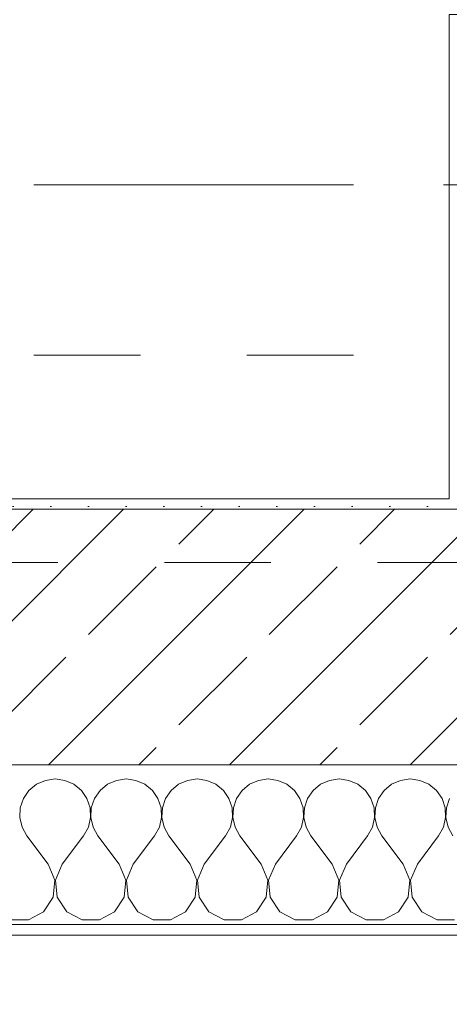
# Model space of a CAD drawing. Header units: metres. Extents: x -3.6 to 90.7, y -11.1 to 18.
# Tile 167 of 256: x 17.967 to 18.37, y -0.22 to 0.705. Entities that reach past the tile are written whole.
import ezdxf

# ---------------------------------------------------------------- set-up
doc = ezdxf.new("R2010")
doc.units = ezdxf.units.M
doc.header["$MEASUREMENT"] = 0
for name, pattern in [('Achse', [0.2, 0.1, -0.05, 0, -0.05]), ('Strichlinie doppelt', [0.546806, 0.264583, -0.105833, 0.070556, -0.105833]), ('Untersicht', [0.1, 0.075, -0.025])]:
    doc.linetypes.add(name, pattern=pattern)
for name, color, linetype in [('152 - Bemaßung_ Beschriftung.Ausbau', 7, 'Continuous'), ('451 - Universal.Achsen Raster', 7, 'Continuous'), ('603 - Struktur.Bodenplatte_ Decke Roh', 7, 'Continuous'), ('604 - Struktur.Wand Aussen', 7, 'Continuous'), ('608 - Struktur.Träger', 7, 'Continuous'), ('650 - Abdeckung.Fußboden Aufbau', 7, 'Continuous'), ('Neubau_653 - Abdeckung.TB Verkofferung', 7, 'Continuous')]:
    doc.layers.add(name, color=color, linetype=linetype)
doc.styles.add('ERSTELLTER_STIL_2', font='txt')
doc.dimstyles.new('ERSTELLTER_STIL__1', dxfattribs={"dimtxt": 0.1, "dimasz": 0.0532, "dimexe": 0.18, "dimexo": 0.0625, "dimgap": 0, "dimtad": 1, "dimzin": 0, "dimdsep": 46, "dimtxsty": 'ERSTELLTER_STIL_2', "dimblk": 'ARROWHEAD_2', "dimblk1": 'ARROWHEAD_2', "dimblk2": 'ARROWHEAD_2', "dimcen": 0.09, "dimse1": 1, "dimse2": 1, "dimclrd": 7, "dimclre": 7, "dimclrt": 7, "dimazin": 0, "dimtfac": 1, "dimtdec": 4, "dimtmove": 0, "dimatfit": 3, "dimfxl": 1, "dimtolj": 1, "dimtzin": 0, "dimarcsym": 0})
doc.dimstyles.new('ERSTELLTER_STIL__2', dxfattribs={"dimtxt": 0.1, "dimasz": 0.0532, "dimexe": 0.18, "dimexo": 0.0625, "dimgap": 0, "dimtad": 1, "dimzin": 0, "dimdsep": 46, "dimtxsty": 'ERSTELLTER_STIL_2', "dimblk": 'ARROWHEAD_2', "dimblk1": 'ARROWHEAD_2', "dimblk2": 'ARROWHEAD_2', "dimcen": 0.09, "dimse1": 1, "dimse2": 1, "dimclrd": 7, "dimclre": 7, "dimclrt": 7, "dimazin": 0, "dimtfac": 1, "dimtdec": 4, "dimtmove": 2, "dimatfit": 3, "dimfxl": 1, "dimtolj": 1, "dimtzin": 0, "dimarcsym": 0})
doc.dimstyles.new('ERSTELLTER_STIL__3', dxfattribs={"dimtxt": 0.1, "dimasz": 0.0532, "dimexe": 0.18, "dimexo": 0.0625, "dimgap": 0, "dimtad": 1, "dimtih": 1, "dimtoh": 1, "dimzin": 0, "dimdsep": 46, "dimtxsty": 'ERSTELLTER_STIL_2', "dimblk": 'ARROWHEAD_2', "dimblk1": 'ARROWHEAD_2', "dimblk2": 'ARROWHEAD_2', "dimcen": 0.09, "dimse1": 1, "dimse2": 1, "dimclrd": 7, "dimclre": 7, "dimclrt": 7, "dimazin": 0, "dimtfac": 1, "dimtdec": 4, "dimtmove": 0, "dimatfit": 3, "dimfxl": 1, "dimtolj": 1, "dimtzin": 0, "dimarcsym": 0})

# ---------------------------------------------------------------- blocks, each defined once
blk = doc.blocks.new('*X77')
at = {"layer": '604 - Struktur.Wand Aussen', "color": 7, "linetype": 'Continuous', "lineweight": 5}
for p, q in [((18, -0.00833), (17.99089, -0.0096)), ((18.00911, -0.0096), (18, -0.00833)), ((18.06667, -0.00833), (18.05756, -0.0096)), ((18.07578, -0.0096), (18.06667, -0.00833)), ((18.13333, -0.00833), (18.12422, -0.0096)), ((18.14244, -0.0096), (18.13333, -0.00833)), ((18.2, -0.00833), (18.19089, -0.0096)), ((18.20911, -0.0096), (18.2, -0.00833)), ((18.26667, -0.00833), (18.25756, -0.0096)), ((18.27578, -0.0096), (18.26667, -0.00833)), ((18.33333, -0.00833), (18.32422, -0.0096)), ((18.34244, -0.0096), (18.33333, -0.00833)), ((17.98248, -0.01331), (17.97539, -0.01918)), ((17.99089, -0.0096), (17.98248, -0.01331)), ((18.01752, -0.01331), (18.00911, -0.0096)), ((18.02461, -0.01918), (18.01752, -0.01331)), ((18.04914, -0.01331), (18.04206, -0.01918)), ((18.05756, -0.0096), (18.04914, -0.01331)), ((18.08419, -0.01331), (18.07578, -0.0096)), ((18.09127, -0.01918), (18.08419, -0.01331)), ((18.11581, -0.01331), (18.10873, -0.01918)), ((18.12422, -0.0096), (18.11581, -0.01331)), ((18.15086, -0.01331), (18.14244, -0.0096)), ((18.15794, -0.01918), (18.15086, -0.01331)), ((18.18248, -0.01331), (18.17539, -0.01918)), ((18.19089, -0.0096), (18.18248, -0.01331)), ((18.21752, -0.01331), (18.20911, -0.0096)), ((18.22461, -0.01918), (18.21752, -0.01331)), ((18.24914, -0.01331), (18.24206, -0.01918)), ((18.25756, -0.0096), (18.24914, -0.01331)), ((18.28419, -0.01331), (18.27578, -0.0096)), ((18.29127, -0.01918), (18.28419, -0.01331)), ((18.31581, -0.01331), (18.30873, -0.01918)), ((18.32422, -0.0096), (18.31581, -0.01331)), ((18.35086, -0.01331), (18.34244, -0.0096)), ((18.35794, -0.01918), (18.35086, -0.01331)), ((17.97019, -0.02676), (17.96725, -0.03547)), ((17.97539, -0.01918), (17.97019, -0.02676)), ((18.02981, -0.02676), (18.02461, -0.01918)), ((18.03275, -0.03547), (18.02981, -0.02676)), ((18.03685, -0.02676), (18.03391, -0.03547)), ((18.04206, -0.01918), (18.03685, -0.02676)), ((18.09648, -0.02676), (18.09127, -0.01918)), ((18.09942, -0.03547), (18.09648, -0.02676)), ((18.10352, -0.02676), (18.10058, -0.03547)), ((18.10873, -0.01918), (18.10352, -0.02676)), ((18.16315, -0.02676), (18.15794, -0.01918)), ((18.16609, -0.03547), (18.16315, -0.02676)), ((18.17019, -0.02676), (18.16725, -0.03547)), ((18.17539, -0.01918), (18.17019, -0.02676)), ((18.22981, -0.02676), (18.22461, -0.01918)), ((18.23275, -0.03547), (18.22981, -0.02676)), ((18.23685, -0.02676), (18.23391, -0.03547)), ((18.24206, -0.01918), (18.23685, -0.02676)), ((18.29648, -0.02676), (18.29127, -0.01918)), ((18.29942, -0.03547), (18.29648, -0.02676)), ((18.30352, -0.02676), (18.30058, -0.03547)), ((18.30873, -0.01918), (18.30352, -0.02676)), ((18.36315, -0.02676), (18.35794, -0.01918)), ((18.36609, -0.03547), (18.36315, -0.02676)), ((18.37019, -0.02676), (18.36725, -0.03547)), ((17.96725, -0.03547), (17.9668, -0.04466)), ((18.0332, -0.04466), (18.03275, -0.03547)), ((18.03391, -0.03547), (18.03347, -0.04466)), ((18.09987, -0.04466), (18.09942, -0.03547)), ((18.10058, -0.03547), (18.10013, -0.04466)), ((18.16653, -0.04466), (18.16609, -0.03547)), ((18.16725, -0.03547), (18.1668, -0.04466)), ((18.2332, -0.04466), (18.23275, -0.03547)), ((18.23391, -0.03547), (18.23347, -0.04466)), ((18.29987, -0.04466), (18.29942, -0.03547)), ((18.30058, -0.03547), (18.30013, -0.04466)), ((18.36653, -0.04466), (18.36609, -0.03547)), ((18.36725, -0.03547), (18.3668, -0.04466)), ((17.9668, -0.04466), (17.96888, -0.05362)), ((18.03112, -0.05362), (18.0332, -0.04466)), ((18.03347, -0.04466), (18.03555, -0.05362)), ((18.09778, -0.05362), (18.09987, -0.04466)), ((18.10013, -0.04466), (18.10222, -0.05362)), ((18.16445, -0.05362), (18.16653, -0.04466)), ((18.1668, -0.04466), (18.16888, -0.05362)), ((18.23112, -0.05362), (18.2332, -0.04466)), ((18.23347, -0.04466), (18.23555, -0.05362)), ((18.29778, -0.05362), (18.29987, -0.04466)), ((18.30013, -0.04466), (18.30222, -0.05362)), ((18.36445, -0.05362), (18.36653, -0.04466)), ((18.3668, -0.04466), (18.36888, -0.05362)), ((17.96888, -0.05362), (17.97333, -0.06167)), ((18.02667, -0.06167), (18.03112, -0.05362)), ((18.03555, -0.05362), (18.04, -0.06167)), ((18.09333, -0.06167), (18.09778, -0.05362)), ((18.10222, -0.05362), (18.10667, -0.06167)), ((18.16, -0.06167), (18.16445, -0.05362)), ((18.16888, -0.05362), (18.17333, -0.06167)), ((18.22667, -0.06167), (18.23112, -0.05362)), ((18.23555, -0.05362), (18.24, -0.06167)), ((18.29333, -0.06167), (18.29778, -0.05362)), ((18.30222, -0.05362), (18.30667, -0.06167)), ((18.36, -0.06167), (18.36445, -0.05362)), ((18.36888, -0.05362), (18.37333, -0.06167)), ((17.99333, -0.08833), (17.97333, -0.06167)), ((18.00667, -0.08833), (18.02667, -0.06167)), ((18.06, -0.08833), (18.04, -0.06167)), ((18.07333, -0.08833), (18.09333, -0.06167)), ((18.12667, -0.08833), (18.10667, -0.06167)), ((18.14, -0.08833), (18.16, -0.06167)), ((18.19333, -0.08833), (18.17333, -0.06167)), ((18.20667, -0.08833), (18.22667, -0.06167)), ((18.26, -0.08833), (18.24, -0.06167)), ((18.27333, -0.08833), (18.29333, -0.06167)), ((18.32667, -0.08833), (18.30667, -0.06167)), ((18.34, -0.08833), (18.36, -0.06167)), ((17.99962, -0.1033), (17.99333, -0.08833)), ((18.00667, -0.08833), (18.00038, -0.1033)), ((18.06629, -0.1033), (18.06, -0.08833)), ((18.07333, -0.08833), (18.06705, -0.1033)), ((18.13295, -0.1033), (18.12667, -0.08833)), ((18.14, -0.08833), (18.13371, -0.1033)), ((18.19962, -0.1033), (18.19333, -0.08833)), ((18.20667, -0.08833), (18.20038, -0.1033)), ((18.26629, -0.1033), (18.26, -0.08833)), ((18.27333, -0.08833), (18.26705, -0.1033)), ((18.33295, -0.1033), (18.32667, -0.08833)), ((18.34, -0.08833), (18.33371, -0.1033)), ((17.99808, -0.11947), (17.99962, -0.1033)), ((18.00038, -0.1033), (18.00192, -0.11947)), ((18.06475, -0.11947), (18.06629, -0.1033)), ((18.06705, -0.1033), (18.06858, -0.11947)), ((18.13142, -0.11947), (18.13295, -0.1033)), ((18.13371, -0.1033), (18.13525, -0.11947)), ((18.19808, -0.11947), (18.19962, -0.1033)), ((18.20038, -0.1033), (18.20192, -0.11947)), ((18.26475, -0.11947), (18.26629, -0.1033)), ((18.26705, -0.1033), (18.26858, -0.11947)), ((18.33142, -0.11947), (18.33295, -0.1033)), ((18.33371, -0.1033), (18.33525, -0.11947)), ((17.9891, -0.13299), (17.99808, -0.11947)), ((18.00192, -0.11947), (18.0109, -0.13299)), ((18.05576, -0.13299), (18.06475, -0.11947)), ((18.06858, -0.11947), (18.07757, -0.13299)), ((18.12243, -0.13299), (18.13142, -0.11947)), ((18.13525, -0.11947), (18.14424, -0.13299)), ((18.1891, -0.13299), (18.19808, -0.11947)), ((18.20192, -0.11947), (18.2109, -0.13299)), ((18.25576, -0.13299), (18.26475, -0.11947)), ((18.26858, -0.11947), (18.27757, -0.13299)), ((18.32243, -0.13299), (18.33142, -0.11947)), ((18.33525, -0.11947), (18.34424, -0.13299)), ((17.97479, -0.14066), (17.9891, -0.13299)), ((18.0109, -0.13299), (18.02521, -0.14066)), ((18.04145, -0.14066), (18.05576, -0.13299)), ((18.07757, -0.13299), (18.09188, -0.14066)), ((18.10812, -0.14066), (18.12243, -0.13299)), ((18.14424, -0.13299), (18.15855, -0.14066)), ((18.17479, -0.14066), (18.1891, -0.13299)), ((18.2109, -0.13299), (18.22521, -0.14066)), ((18.24145, -0.14066), (18.25576, -0.13299)), ((18.27757, -0.13299), (18.29188, -0.14066)), ((18.30812, -0.14066), (18.32243, -0.13299)), ((18.34424, -0.13299), (18.35855, -0.14066)), ((17.95855, -0.14066), (17.97479, -0.14066)), ((18.02521, -0.14066), (18.04145, -0.14066)), ((18.09188, -0.14066), (18.10812, -0.14066)), ((18.15855, -0.14066), (18.17479, -0.14066)), ((18.22521, -0.14066), (18.24145, -0.14066)), ((18.29188, -0.14066), (18.30812, -0.14066)), ((18.35855, -0.14066), (18.37479, -0.14066))]:
    blk.add_line(p, q, dxfattribs=at)
blk = doc.blocks.new('*D352')
at = {"layer": '152 - Bemaßung_ Beschriftung.Ausbau', "color": 7, "linetype": 'Continuous', "lineweight": 5}
for p, q in [((-1.71, 0.02521), (-1.64, -0.01521)), ((-1.675, -0.145), (-1.675, 0.005)), ((-1.71, -0.12479), (-1.64, -0.16521)), ((-1.6225, -0.145), (-1.7275, -0.145)), ((-1.675, -0.17923), (-1.675, -0.145))]:
    blk.add_line(p, q, dxfattribs=at)
at = {"layer": '152 - Bemaßung_ Beschriftung.Ausbau', "color": 7, "lineweight": 5, "insert": (-1.68664, -0.14589), "char_height": 0.1, "attachment_point": 7, "rotation": 90, "style": 'ERSTELLTER_STIL_2'}
blk.add_mtext('\\A1;{\\pql;\\fArial|b0|i0|c0|p38;15}', dxfattribs=at)
blk = doc.blocks.new('ARROWHEAD_2')
at = {"color": 0, "linetype": 'Continuous', "lineweight": 0}
for p, q in [((-0.378, -0.655), (0.378, 0.655)), ((0, 0), (-1, 0))]:
    blk.add_line(p, q, dxfattribs=at)
blk = doc.blocks.new('*D353')
at = {"layer": '152 - Bemaßung_ Beschriftung.Ausbau', "color": 7, "linetype": 'Continuous', "lineweight": 5}
for p, q in [((-1.71, 0.02521), (-1.64, -0.01521)), ((-1.675, -0.145), (-1.675, 0.005))]:
    blk.add_line(p, q, dxfattribs=at)
blk = doc.blocks.new('*D362')
at = {"layer": '152 - Bemaßung_ Beschriftung.Ausbau', "color": 7, "linetype": 'Continuous', "lineweight": 5}
for p, q in [((-2.21, 0.02521), (-2.14, -0.01521)), ((-2.175, -0.145), (-2.175, 0.005)), ((-2.21, -0.12479), (-2.14, -0.16521)), ((-2.1225, -0.145), (-2.2275, -0.145)), ((-2.175, -0.17923), (-2.175, -0.145))]:
    blk.add_line(p, q, dxfattribs=at)
at = {"layer": '152 - Bemaßung_ Beschriftung.Ausbau', "color": 7, "lineweight": 5, "insert": (-2.1845, -0.14511), "char_height": 0.1, "attachment_point": 7, "rotation": 90, "style": 'ERSTELLTER_STIL_2'}
blk.add_mtext('\\A1;{\\pql;\\fArial|b0|i0|c0|p38;15}', dxfattribs=at)
blk = doc.blocks.new('*D363')
at = {"layer": '152 - Bemaßung_ Beschriftung.Ausbau', "color": 7, "linetype": 'Continuous', "lineweight": 5}
for p, q in [((-2.21, 0.27019), (-2.14, 0.22978)), ((-2.14, 0.22479), (-2.21, 0.26521)), ((-2.1225, 0.245), (-2.2275, 0.245)), ((-2.175, 0.005), (-2.175, 0.245)), ((-2.21, 0.02521), (-2.14, -0.01521)), ((-2.1225, 0.005), (-2.2275, 0.005)), ((-2.175, -0.145), (-2.175, 0.005))]:
    blk.add_line(p, q, dxfattribs=at)
at = {"layer": '152 - Bemaßung_ Beschriftung.Ausbau', "color": 7, "lineweight": 5, "insert": (-2.195, 0.04911), "char_height": 0.1, "attachment_point": 7, "rotation": 90, "style": 'ERSTELLTER_STIL_2'}
blk.add_mtext('\\A1;{\\pql;\\fArial|b0|i0|c0|p38;24}', dxfattribs=at)
blk = doc.blocks.new('*D387')
at = {"layer": '152 - Bemaßung_ Beschriftung.Ausbau', "color": 7, "linetype": 'Continuous', "lineweight": 5}
for p, q in [((17.92, -4.1125), (17.92, -4.0075)), ((19.12, -4.1125), (19.12, -4.0075)), ((17.94021, -4.025), (17.89979, -4.095)), ((19.14021, -4.025), (19.09979, -4.095)), ((15.52, -4.06), (17.92, -4.06)), ((17.92, -4.06), (19.12, -4.06)), ((19.12, -4.06), (21.52, -4.06))]:
    blk.add_line(p, q, dxfattribs=at)
at = {"layer": '152 - Bemaßung_ Beschriftung.Ausbau', "color": 7, "lineweight": 5, "insert": (18.38697, -4.04), "char_height": 0.1, "attachment_point": 7, "style": 'ERSTELLTER_STIL_2'}
blk.add_mtext('\\A1;{\\pql;\\fArial|b0|i0|c0|p38;1,20}', dxfattribs=at)
blk = doc.blocks.new('*D426')
at = {"layer": '152 - Bemaßung_ Beschriftung.Ausbau', "color": 7, "linetype": 'Continuous', "lineweight": 5}
for p, q in [((15.005, -4.6125), (15.005, -4.5075)), ((15.02521, -4.525), (14.98479, -4.595)), ((18.48518, -4.525), (18.44477, -4.595)), ((14.85, -4.56), (15.005, -4.56)), ((15.005, -4.56), (18.46497, -4.56))]:
    blk.add_line(p, q, dxfattribs=at)
at = {"layer": '152 - Bemaßung_ Beschriftung.Ausbau', "color": 7, "lineweight": 5, "char_height": 0.1, "attachment_point": 7, "style": 'ERSTELLTER_STIL_2'}
for s, insert in [('\\A1;{\\pql;\\fArial|b0|i0|c0|p38;14\\fArial|b0|i0|c0|p38;\\A1{\\H.66x;\\S5^  ;}}', (18.24289, -4.54109)), ('\\A1;{\\pql;\\fArial|b0|i0|c0|p38;3,46}', (16.50103, -4.54))]:
    blk.add_mtext(s, dxfattribs=dict(at, insert=insert))
blk = doc.blocks.new('*D427')
at = {"layer": '152 - Bemaßung_ Beschriftung.Ausbau', "color": 7, "linetype": 'Continuous', "lineweight": 5}
for p, q in [((18.46497, -4.6125), (18.46497, -4.5075)), ((18.60997, -4.6125), (18.60997, -4.5075)), ((18.48518, -4.525), (18.44477, -4.595)), ((18.63018, -4.525), (18.58977, -4.595)), ((15.005, -4.56), (18.46497, -4.56)), ((18.46497, -4.56), (18.60997, -4.56))]:
    blk.add_line(p, q, dxfattribs=at)
blk = doc.blocks.new('*D465')
at = {"layer": '152 - Bemaßung_ Beschriftung.Ausbau', "color": 7, "linetype": 'Continuous', "lineweight": 5}
for p, q in [((15.07999, -5.1125), (15.07999, -5.0075)), ((15.1002, -5.025), (15.05978, -5.095)), ((18.4002, -5.025), (18.35978, -5.095)), ((14.77999, -5.06), (15.07999, -5.06)), ((15.07999, -5.06), (18.37999, -5.06))]:
    blk.add_line(p, q, dxfattribs=at)
at = {"layer": '152 - Bemaßung_ Beschriftung.Ausbau', "color": 7, "lineweight": 5, "insert": (16.59696, -5.04), "char_height": 0.1, "attachment_point": 7, "style": 'ERSTELLTER_STIL_2'}
blk.add_mtext('\\A1;{\\pql;\\fArial|b0|i0|c0|p38;3,30}', dxfattribs=at)
blk = doc.blocks.new('*D466')
at = {"layer": '152 - Bemaßung_ Beschriftung.Ausbau', "color": 7, "linetype": 'Continuous', "lineweight": 5}
for p, q in [((18.37999, -5.1125), (18.37999, -5.0075)), ((18.4002, -5.025), (18.35978, -5.095)), ((18.7002, -5.025), (18.65978, -5.095)), ((15.07999, -5.06), (18.37999, -5.06)), ((18.37999, -5.06), (18.67999, -5.06))]:
    blk.add_line(p, q, dxfattribs=at)
at = {"layer": '152 - Bemaßung_ Beschriftung.Ausbau', "color": 7, "lineweight": 5, "insert": (18.4541, -5.04), "char_height": 0.1, "attachment_point": 7, "style": 'ERSTELLTER_STIL_2'}
blk.add_mtext('\\A1;{\\pql;\\fArial|b0|i0|c0|p38;30}', dxfattribs=at)
blk = doc.blocks.new('*D494')
at = {"layer": '152 - Bemaßung_ Beschriftung.Ausbau', "color": 7, "linetype": 'Continuous', "lineweight": 5}
for p, q in [((-0.165, -5.6125), (-0.165, -5.5075)), ((62.42503, -5.6125), (62.42503, -5.5075)), ((-0.14479, -5.525), (-0.18521, -5.595)), ((62.40482, -5.595), (62.44523, -5.525)), ((-0.19923, -5.56), (-0.165, -5.56)), ((-0.165, -5.56), (62.42503, -5.56)), ((62.42503, -5.56), (62.45926, -5.56))]:
    blk.add_line(p, q, dxfattribs=at)
at = {"layer": '152 - Bemaßung_ Beschriftung.Ausbau', "color": 7, "lineweight": 5, "insert": (30.95904, -5.54), "char_height": 0.1, "attachment_point": 7, "style": 'ERSTELLTER_STIL_2'}
blk.add_mtext('\\A1;{\\pql;\\fArial|b0|i0|c0|p38;62,59}', dxfattribs=at)

msp = doc.modelspace()

# ---------------------------------------------------------------- hatches: boundary and pattern name
at = {"layer": '604 - Struktur.Wand Aussen', "linetype": 'Continuous', "lineweight": 0, "true_color": 0x000000}
h = msp.add_hatch(dxfattribs=at)
h.set_pattern_fill('Gips_0001', color=18, style=0, pattern_type=2)
h.set_pattern_definition([(45, (0, 0), (-0.01767767, 0.01767767), [0, -0.025])])
h.paths.add_polyline_path([(18.36999, 0.255), (17.92, 0.255), (17.92, 0.245), (18.36999, 0.245)])
h = msp.add_hatch(dxfattribs=at)
h.set_pattern_fill('Beton__Stahlbeton_0001', color=18, style=0, pattern_type=2)
h.set_pattern_definition([(45, (0, 0), (-0.0848528, 0.0848528), []), (45, (-0.04243, 0.04243), (-0.0848528, 0.0848528), [0.09, -0.03])])
h.paths.add_polyline_path([(17.92, 0.125), (17.86, 0.125), (17.86, 0.005), (19.18, 0.005), (19.18, 0.125), (19.12, 0.125), (19.12, 0.195), (19.12, 0.245), (17.92, 0.245), (17.92, 0.195)])
h = msp.add_hatch(dxfattribs=at)
h.set_pattern_fill('Verputz_0001', color=18, style=0, pattern_type=2)
h.set_pattern_definition([(0, (0, 0), (0, 0.08660254), [0, -0.05]), (0, (0.025, 0.0433), (0, 0.08660254), [0, -0.05])])
h.paths.add_polyline_path([(17.83, -0.155), (19.21, -0.155), (19.21, -0.145), (17.83, -0.145)])

# ---------------------------------------------------------------- linework, layer by layer
at = {"layer": '451 - Universal.Achsen Raster', "color": 160, "linetype": 'Strichlinie doppelt', "lineweight": 9, "true_color": 0x3232ff}
msp.add_line((64.93503, 0.54998), (-3.175, 0.54998), dxfattribs=at)
at = {"layer": '603 - Struktur.Bodenplatte_ Decke Roh', "color": 7, "linetype": 'Continuous', "lineweight": 18, "flags": 128}
msp.add_lwpolyline([(47.47999, 13.695), (14.77999, 13.695), (14.77999, 13.455), (14.77999, 12.99998), (14.84, 12.99998), (14.84, 8.58498), (13.03, 8.58498), (13.03, 8.72498), (11.41, 8.72498), (11.41, 12.99998), (11.47999, 12.99998), (11.47999, 13.455), (11.47999, 13.695), (-0.015, 13.695), (-0.015, 0.005), (62.27503, 0.005)], dxfattribs=at)
at = {"layer": '604 - Struktur.Wand Aussen', "color": 7, "linetype": 'Continuous', "lineweight": 13}
for p, q in [((19.12, 0.245), (17.92, 0.245)), ((17.86, 0.005), (19.18, 0.005))]:
    msp.add_line(p, q, dxfattribs=at)
at = {"layer": '604 - Struktur.Wand Aussen', "color": 7, "linetype": 'Continuous', "lineweight": 5}
msp.add_line((17.86, -0.145), (19.18, -0.145), dxfattribs=at)
at = {"layer": '604 - Struktur.Wand Aussen', "color": 7, "linetype": 'Continuous', "lineweight": 5, "flags": 128}
for points in [[(18.36999, 0.255), (17.92, 0.255)], [(17.83, -0.155), (19.21, -0.155)]]:
    msp.add_lwpolyline(points, dxfattribs=at)
at = {"layer": '608 - Struktur.Träger', "color": 7, "linetype": 'Achse', "lineweight": 9}
msp.add_line((0.37999, 0.54998), (61.87999, 0.54998), dxfattribs=at)
at = {"layer": '608 - Struktur.Träger', "color": 7, "linetype": 'Untersicht', "lineweight": 13}
msp.add_line((0.37999, 0.38998), (61.87999, 0.38998), dxfattribs=at)
at = {"layer": '650 - Abdeckung.Fußboden Aufbau', "color": 7, "linetype": 'Continuous', "lineweight": 13, "flags": 128}
msp.add_lwpolyline([(15.005, 5.18998), (15.005, 0.70998), (15.08999, 0.70998), (15.08999, 0.255), (18.36999, 0.255), (18.36999, 0.70998), (18.46497, 0.70998), (18.46497, 5.18998), (18.36999, 5.18998), (18.36999, 5.815), (17.22497, 5.815)], dxfattribs=at)
at = {"layer": 'Neubau_653 - Abdeckung.TB Verkofferung', "color": 1, "linetype": 'Untersicht', "lineweight": 9}
msp.add_line((0.70249, 0.19498), (29.26, 0.19498), dxfattribs=at)

# ---------------------------------------------------------------- block references
at = {"layer": '604 - Struktur.Wand Aussen', "color": 7, "lineweight": 18}
msp.add_blockref('*X77', (0, 0), dxfattribs=at)

# ---------------------------------------------------------------- dimensions: what is measured, and where the dimension line sits
at = {"layer": '152 - Bemaßung_ Beschriftung.Ausbau', "color": 7, "linetype": 'Continuous', "lineweight": 5}
for base, p1, p2, picture, middle in [((18.46497, -4.56), (15.005, 3.25749), (18.46497, 2.94998), '*D426', (16.63091, -4.49)), ((18.609975, -4.5599999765), (18.464975, 2.9499822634), (18.609975, 2.9499822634), '*D427', (18.4541830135, -4.4899999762)), ((18.37999, -5.06), (15.07999, 0.69998), (18.37999, 0.69998), '*D465', (16.72684, -4.99)), ((18.67999, -5.06), (18.37999, 0.69998), (18.67999, 0.69998), '*D466', (18.53034, -4.99)), ((19.12, -4.06), (17.92, 0.125), (19.12, 0.125), '*D387', (18.51685, -3.99)), ((62.42503, -5.56), (-0.165, -0.145), (62.42503, -0.145), '*D494', (31.12704, -5.49))]:
    dim = msp.add_linear_dim(base=base, p1=p1, p2=p2, dimstyle='ERSTELLTER_STIL__3', dxfattribs=at)
    dim.commit()
    dim.dimension.update_dxf_attribs({"geometry": picture, "text_midpoint": middle, "dimtype": 160})
for base, p1, p2, dimstyle, picture, middle in [((-2.175, 0.245), (62.27503, 0.005), (0.68999, 0.245), 'ERSTELLTER_STIL__1', '*D363', (-2.245, 0.12535)), ((-2.175, 0.005), (-0.165, -0.145), (62.27503, 0.005), 'ERSTELLTER_STIL__2', '*D362', (-2.2345, -0.06888)), ((-1.675, 0.005), (-0.165, -0.145), (62.27503, 0.005), 'ERSTELLTER_STIL__2', '*D352', (-1.73664, -0.06965)), ((-1.675, 0.005), (62.275025, 0.005), (-0.015, 0.005), 'ERSTELLTER_STIL__1', '*D353', (-1.7450000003, 0.001853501))]:
    dim = msp.add_linear_dim(base=base, p1=p1, p2=p2, angle=90, dimstyle=dimstyle, dxfattribs=at)
    dim.commit()
    dim.dimension.update_dxf_attribs({"geometry": picture, "text_midpoint": middle, "dimtype": 160, "text_rotation": 90})

doc.saveas('drawing.dxf')
